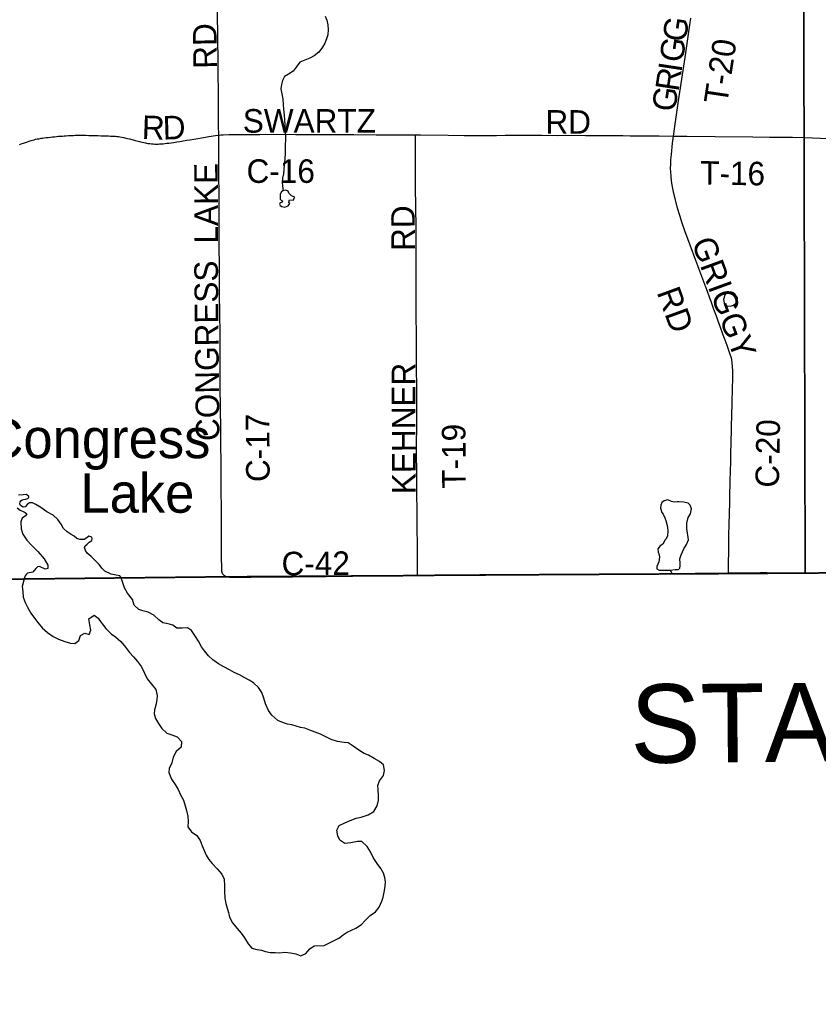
# Model space of a CAD drawing. Header units: feet. Extents: x 2113747 to 2516209, y 960708 to 1356798.
# Tile 15 of 253: x 2289153 to 2299312, y 1085339 to 1097869. Entities that reach past the tile are written whole.
import ezdxf

# ---------------------------------------------------------------- set-up
doc = ezdxf.new("R2010")
doc.units = ezdxf.units.FT
doc.header["$LTSCALE"] = 50
doc.header["$MEASUREMENT"] = 0
doc.linetypes.add('OhDOT_USTN3', pattern=[0.22, 0.165, -0.055])
for name, color, linetype in [('0_Xref', 7, 'Continuous'), ('GM_X_Adjacent_County', 251, 'OhDOT_USTN3'), ('GM_X_Adjacent_County_Text', 251, 'Continuous'), ('GM_X_County', 251, 'OhDOT_USTN3'), ('GM_X_County_Road', 3, 'Continuous'), ('GM_X_County_Road_Text', 3, 'Continuous'), ('GM_X_Major_Lake', 5, 'Continuous'), ('GM_X_Major_Lake_Text', 5, 'Continuous'), ('GM_X_Minor_Lake', 5, 'Continuous'), ('GM_X_Minor_River', 5, 'Continuous'), ('GM_X_Township', 251, 'OhDOT_USTN3'), ('GM_X_Township_Road', 4, 'Continuous'), ('GM_X_Township_Road_Text', 4, 'Continuous')]:
    doc.layers.add(name, color=color, linetype=linetype)
doc.styles.add('Styledgn030', font='dgn030.shx')
doc.styles.add('Styledgn031', font='dgn031.shx')

# ---------------------------------------------------------------- blocks, each defined once
blk = doc.blocks.new('POR')
at = {"layer": 'GM_X_Adjacent_County', "flags": 128}
blk.add_lwpolyline([(2346501, 996686), (2346283, 996665), (2345680, 996660), (2344145, 996646), (2344130, 996649), (2344060, 996659), (2344005, 996663), (2343946, 996664), (2343923, 996665), (2343899, 996665), (2343806, 996663), (2343772, 996662), (2343731, 996662), (2343640, 996661), (2343440, 996660), (2343358, 996661), (2343347, 996661), (2343337, 996662), (2343275, 996668), (2343254, 996670), (2343129, 996670), (2342883, 996665), (2342703, 996664), (2342492, 996666), (2342051, 996672), (2342025, 996674), (2342005, 996677), (2341988, 996683), (2338743, 996679), (2335510, 996692), (2333434, 996701), (2332100, 996700), (2329181, 996697), (2329152, 995411), (2329124, 994175), (2326840, 994249), (2326566, 994258), (2323302, 994364), (2318495, 994521), (2318418, 991580), (2318389, 990457), (2318357, 989169), (2318255, 985163), (2318188, 982547), (2318166, 981646), (2318061, 978159), (2317909, 973125), (2317887, 972409), (2317774, 968635), (2317750, 967874), (2315491, 967887), (2314260, 967896), (2311196, 967914), (2309088, 967943), (2307368, 967969), (2304256, 968014), (2303811, 968017), (2303354, 968019), (2303003, 968024), (2302648, 968030), (2302233, 968036), (2301830, 968022), (2300402, 968044), (2300069, 968049), (2297101, 968095), (2296592, 968103), (2292919, 968108), (2288216, 968150), (2287501, 968160), (2286951, 968168), (2285626, 968187), (2280722, 968218), (2272659, 968235), (2270238, 968238), (2265711, 968240), (2264331, 968240), (2260640, 968285), (2260946, 968539), (2261456, 968823), (2262477, 969650), (2262984, 969822), (2263502, 969934), (2264011, 970226), (2264085, 970742), (2263732, 971249), (2263225, 971652), (2263021, 971730), (2262781, 971821), (2262721, 971844), (2262214, 971872), (2261703, 971959), (2260105, 972490), (2259584, 972510), (2259079, 972653), (2258559, 972903), (2258050, 972955), (2257525, 973068), (2256998, 973008), (2256626, 972503), (2255796, 970471), (2255025, 968928), (2254521, 968572), (2253837, 968476), (2253355, 968407), (2252800, 968322), (2251259, 968089), (2245496, 967220), (2243670, 966925), (2240387, 966394), (2235785, 965650), (2235507, 965607), (2232817, 965186), (2232372, 965117), (2231408, 964969), (2231146, 964928), (2230233, 964788), (2224423, 963889), (2224410, 963887), (2223431, 963729), (2220392, 963239), (2216348, 962587), (2213677, 962155), (2211388, 961785), (2205329, 960811), (2204689, 960708), (2204662, 968294), (2204646, 972822), (2204646, 972877), (2204618, 980822), (2204600, 985576), (2204621, 987650), (2204548, 994125), (2204539, 995545), (2204528, 997304), (2204524, 998046), (2204498, 1002246), (2204460, 1006231), (2204446, 1007585), (2204396, 1012421), (2204391, 1012891), (2204405, 1018278), (2204394, 1019758), (2204396, 1020517), (2204379, 1020841), (2204391, 1021803), (2204388, 1022494), (2204388, 1022770), (2204388, 1022837), (2204387, 1023044), (2204303, 1026249), (2204359, 1029499), (2204344, 1030439), (2204262, 1034310), (2204255, 1035776), (2204229, 1040690), (2204199, 1046565), (2204184, 1049044), (2204131, 1055650), (2204109, 1058317), (2204108, 1058407), (2204102, 1059211), (2204097, 1059892), (2204085, 1062073), (2204074, 1062671), (2204592, 1062652), (2205426, 1062621), (2210448, 1062486), (2212077, 1062442), (2214252, 1062298), (2216024, 1062234), (2218716, 1062135), (2224371, 1061928), (2226221, 1061860), (2226856, 1061837), (2228638, 1061772), (2234873, 1061544), (2237828, 1061436), (2239174, 1061390), (2240259, 1061347), (2240479, 1061338), (2245773, 1061157), (2247613, 1061077), (2251064, 1060965), (2252022, 1060939), (2254917, 1060860), (2259350, 1060738), (2259905, 1060723), (2262069, 1060670), (2262468, 1060662), (2262494, 1060660), (2262578, 1060658), (2262905, 1060648), (2263523, 1060622), (2264179, 1060605), (2264764, 1060590), (2266030, 1060558), (2267009, 1060529), (2267105, 1064278), (2267119, 1064405), (2267123, 1064546), (2267218, 1067680), (2267224, 1068546), (2267310, 1072879), (2267407, 1076551), (2267570, 1083741), (2267583, 1084035), (2267594, 1084592), (2267628, 1085890), (2267674, 1087762), (2267760, 1089304), (2267778, 1090418), (2268200, 1090405), (2270733, 1090435), (2271751, 1090471), (2272585, 1090487), (2273842, 1090511), (2274067, 1090515), (2275300, 1090545), (2275354, 1090544), (2275965, 1090561), (2276111, 1090564), (2279737, 1090638), (2280571, 1090646), (2281184, 1090660), (2283974, 1090692), (2287536, 1090733), (2291695, 1090779), (2294190, 1090795), (2294565, 1090800), (2298147, 1090820), (2299145, 1090827), (2299895, 1090831), (2301402, 1090840), (2307056, 1090903), (2313863, 1090917), (2318107, 1090974), (2324108, 1091056), (2326732, 1091091), (2326938, 1091094), (2328615, 1091117), (2328725, 1091118), (2331837, 1091161), (2333216, 1091180), (2335157, 1091206), (2341799, 1091296), (2342697, 1091308), (2345661, 1091348), (2348514, 1091386), (2352195, 1091435), (2355371, 1091477), (2358848, 1091522), (2358880, 1089100), (2358989, 1081862), (2359077, 1075795), (2359100, 1074264), (2359117, 1073113), (2359120, 1072859), (2359123, 1070999), (2359121, 1070553), (2359149, 1069014), (2359151, 1068908), (2359157, 1068672), (2359167, 1068297), (2359175, 1067907), (2359177, 1067589), (2359186, 1066908), (2359192, 1066862), (2359197, 1066642), (2359199, 1066419), (2359201, 1066097), (2359204, 1065780), (2359209, 1065466), (2359220, 1064937), (2359220, 1064806), (2359227, 1064612), (2359227, 1064330), (2359261, 1063309), (2359263, 1063113), (2359267, 1062870), (2359287, 1061492), (2359309, 1060000), (2359372, 1054688), (2359375, 1054438), (2359384, 1053642), (2359405, 1051846), (2359411, 1051373), (2359435, 1049379), (2359498, 1044029), (2359500, 1043884), (2359531, 1041219), (2359561, 1038682), (2359563, 1038569), (2359598, 1035611), (2359633, 1032629), (2359687, 1028035), (2359700, 1026946), (2359745, 1022879), (2359781, 1019525), (2359871, 1011833), (2360041, 1004528), (2360047, 1003475), (2360075, 1000767), (2360086, 1000743), (2360092, 1000724), (2360095, 1000700), (2360092, 1000665), (2360090, 1000651), (2360085, 1000617), (2360080, 1000554), (2360079, 1000500), (2360082, 1000454), (2360084, 1000441), (2360087, 1000429), (2360088, 1000406), (2360088, 1000358), (2360097, 998033), (2360102, 996698), (2359652, 996691), (2358952, 996686), (2358943, 996687), (2358419, 996691), (2358033, 996691), (2357318, 996684), (2357119, 996682), (2357033, 996681), (2356729, 996679), (2356356, 996674), (2355850, 996669), (2355636, 996665), (2355399, 996667), (2355207, 996668), (2354923, 996669), (2354630, 996666), (2354311, 996664), (2353876, 996661), (2353810, 996664), (2353790, 996667), (2353730, 996667), (2353580, 996667), (2353354, 996664), (2353227, 996661), (2352936, 996661), (2352543, 996665), (2351984, 996653), (2350868, 996644), (2350165, 996644), (2349779, 996645), (2349617, 996647), (2349487, 996647), (2349403, 996652), (2349327, 996658), (2349265, 996660), (2349206, 996662), (2349161, 996661), (2349080, 996658), (2348736, 996661), (2347330, 996649), (2347068, 996654), (2346837, 996655), (2346771, 996660), (2346660, 996673), (2346582, 996686), (2346523, 996692), (2346501, 996686)], dxfattribs=at)
at = {"layer": 'GM_X_County', "flags": 128}
blk.add_lwpolyline([(2353397, 1222451), (2356858, 1222526), (2358764, 1222568), (2364180, 1222723), (2365829, 1222755), (2369645, 1222836), (2372194, 1222881), (2374472, 1222924), (2379690, 1223029), (2379735, 1219826), (2379742, 1219374), (2379833, 1216178), (2380014, 1209139), (2380003, 1203413), (2380022, 1202249), (2380179, 1195356), (2380181, 1194352), (2380359, 1187412), (2380412, 1186569), (2380419, 1184193), (2380463, 1181823), (2380682, 1170163), (2380746, 1166807), (2380771, 1165044), (2380824, 1161382), (2380824, 1161039), (2380878, 1157552), (2380892, 1156694), (2381026, 1152330), (2381034, 1152023), (2381158, 1145150), (2381235, 1140057), (2381269, 1137568), (2381334, 1132856), (2381336, 1132676), (2381343, 1132210), (2381380, 1130882), (2381388, 1130504), (2381409, 1129491), (2381422, 1128859), (2381524, 1123853), (2381544, 1122872), (2381624, 1118858), (2381679, 1116097), (2382044, 1104151), (2382074, 1096083), (2382125, 1091787), (2380307, 1091766), (2379221, 1091753), (2378988, 1091751), (2374063, 1091696), (2368829, 1091637), (2365146, 1091594), (2364291, 1091584), (2363494, 1091575), (2360811, 1091544), (2360599, 1091542), (2358848, 1091522), (2355371, 1091477), (2352195, 1091435), (2348514, 1091386), (2345661, 1091348), (2342697, 1091308), (2341799, 1091296), (2335157, 1091206), (2333216, 1091180), (2331837, 1091161), (2328725, 1091118), (2328615, 1091117), (2326938, 1091094), (2326732, 1091091), (2324108, 1091056), (2318107, 1090974), (2313863, 1090917), (2307056, 1090903), (2301402, 1090840), (2299895, 1090831), (2299145, 1090827), (2298147, 1090820), (2294565, 1090800), (2294190, 1090795), (2291695, 1090779), (2287536, 1090733), (2283974, 1090692), (2281184, 1090660), (2280571, 1090646), (2279737, 1090638), (2276111, 1090564), (2275965, 1090561), (2275354, 1090544), (2275300, 1090545), (2274067, 1090515), (2274049, 1092053), (2274045, 1093010), (2274019, 1094549), (2274003, 1096382), (2273944, 1101977), (2273923, 1103969), (2273928, 1105260), (2273895, 1107881), (2273890, 1108659), (2273892, 1109492), (2273890, 1109708), (2273889, 1109866), (2273885, 1110318), (2273884, 1110420), (2273881, 1110748), (2273878, 1111173), (2273872, 1111794), (2273868, 1112294), (2273861, 1113069), (2273860, 1113281), (2273857, 1113575), (2273857, 1113636), (2273852, 1114201), (2273851, 1114281), (2273848, 1114656), (2273845, 1115019), (2273878, 1116829), (2273877, 1118817), (2273859, 1119170), (2273866, 1121327), (2273809, 1124393), (2273800, 1125028), (2273794, 1125938), (2273794, 1126045), (2273791, 1126395), (2273784, 1127599), (2273782, 1127896), (2273782, 1128013), (2273776, 1128908), (2273762, 1131307), (2273735, 1134958), (2273727, 1137672), (2273708, 1143906), (2273707, 1144117), (2273652, 1147706), (2273648, 1148193), (2273645, 1148717), (2273636, 1149823), (2273632, 1150488), (2273596, 1155295), (2273585, 1158808), (2273560, 1160546), (2273539, 1163372), (2273486, 1167056), (2273465, 1168621), (2273462, 1168895), (2273426, 1173044), (2273428, 1173104), (2273415, 1174720), (2273392, 1176176), (2273394, 1176620), (2273384, 1177023), (2273358, 1177776), (2273351, 1179125), (2273359, 1179654), (2273321, 1182083), (2273216, 1187364), (2273164, 1190519), (2273176, 1191453), (2273228, 1192712), (2273152, 1195400), (2273193, 1198453), (2273071, 1206556), (2272991, 1215563), (2272975, 1216501), (2272977, 1217406), (2272968, 1218487), (2272962, 1219225), (2272959, 1219527), (2272955, 1219996), (2272952, 1220381), (2272949, 1220734), (2272946, 1221095), (2272941, 1221646), (2274226, 1221624), (2276584, 1221584), (2279436, 1221567), (2287284, 1221586), (2287634, 1221587), (2288155, 1221588), (2289133, 1221589), (2291838, 1221592), (2294724, 1221588), (2295595, 1221591), (2298613, 1221605), (2299175, 1221609), (2303374, 1221676), (2308426, 1221766), (2313088, 1221841), (2315600, 1221874), (2319071, 1221920), (2326584, 1222061), (2327982, 1222076), (2333341, 1222133), (2335682, 1222157), (2338510, 1222201), (2341239, 1222245), (2343737, 1222286), (2344324, 1222288), (2349300, 1222361), (2350843, 1222395), (2353397, 1222451)], dxfattribs=at)
at = {"layer": 'GM_X_County_Road', "flags": 128}
for points in [[(2291686, 1096400), (2291684, 1096518), (2291682, 1096680), (2291682, 1096825), (2291680, 1096947), (2291680, 1097022), (2291679, 1097110), (2291678, 1097219), (2291678, 1097271), (2291677, 1097322), (2291677, 1097368), (2291676, 1097433), (2291675, 1097541), (2291675, 1097581), (2291675, 1097635), (2291674, 1097693), (2291671, 1097911), (2291670, 1098026), (2291669, 1098201), (2291669, 1098330)], [(2291686, 1096400), (2291711, 1096404), (2291740, 1096405), (2291814, 1096408), (2291918, 1096410), (2292020, 1096410), (2292210, 1096410), (2292282, 1096411), (2292666, 1096410), (2292866, 1096409), (2293013, 1096410), (2293171, 1096410), (2293256, 1096410), (2293404, 1096408), (2293686, 1096406), (2293732, 1096406), (2293765, 1096405), (2293873, 1096405), (2294043, 1096404), (2294093, 1096403), (2294168, 1096403), (2294190, 1096403)], [(2291751, 1090800), (2291747, 1090804), (2291742, 1090810), (2291738, 1090815), (2291734, 1090820), (2291731, 1090826), (2291729, 1090831), (2291727, 1090837), (2291726, 1090843), (2291724, 1090852), (2291724, 1090858), (2291724, 1090866), (2291723, 1090875), (2291723, 1090891), (2291723, 1090917), (2291721, 1090999), (2291721, 1091078), (2291721, 1091203), (2291720, 1091344), (2291719, 1091547), (2291716, 1091980), (2291716, 1092232), (2291713, 1092465), (2291712, 1092627), (2291710, 1092719), (2291708, 1092868), (2291708, 1092975), (2291706, 1093034), (2291705, 1093090), (2291705, 1093140), (2291704, 1093307), (2291704, 1093443), (2291705, 1093547), (2291705, 1093674), (2291702, 1093909), (2291699, 1094095), (2291696, 1094413), (2291695, 1094473), (2291694, 1094542), (2291694, 1094697), (2291693, 1094801), (2291692, 1094915), (2291692, 1095098), (2291691, 1095298), (2291691, 1095471), (2291689, 1095656), (2291687, 1095888), (2291687, 1096064), (2291687, 1096195), (2291686, 1096315), (2291686, 1096400)], [(2294190, 1096403), (2294250, 1096403), (2294604, 1096400), (2294808, 1096397), (2294906, 1096397), (2295218, 1096397), (2295329, 1096399), (2295447, 1096398), (2295545, 1096398), (2295801, 1096398), (2295998, 1096397), (2296093, 1096399), (2296352, 1096397), (2296545, 1096395), (2296696, 1096395), (2296824, 1096395), (2296919, 1096392), (2297005, 1096392), (2297034, 1096392), (2297126, 1096392), (2297287, 1096390), (2297469, 1096388)], [(2298170, 1090828), (2298170, 1090875), (2298170, 1090953), (2298172, 1091101), (2298174, 1091220), (2298176, 1091336), (2298178, 1091418), (2298180, 1091480), (2298181, 1091552), (2298186, 1091759), (2298187, 1091824), (2298188, 1091860), (2298190, 1091933), (2298192, 1092005), (2298198, 1092244), (2298201, 1092362), (2298203, 1092477), (2298214, 1092861), (2298216, 1092959), (2298218, 1093040), (2298220, 1093133), (2298221, 1093195), (2298223, 1093281), (2298223, 1093341), (2298223, 1093399), (2298220, 1093457), (2298216, 1093503), (2298210, 1093545), (2298203, 1093573), (2298192, 1093610), (2298170, 1093672), (2298151, 1093725), (2298126, 1093792), (2298102, 1093854), (2298062, 1093965), (2298034, 1094045), (2298015, 1094098), (2297985, 1094181), (2297948, 1094282), (2297932, 1094325), (2297902, 1094409), (2297881, 1094464), (2297832, 1094603), (2297794, 1094705), (2297756, 1094806), (2297683, 1094999), (2297615, 1095184), (2297581, 1095280), (2297550, 1095377), (2297523, 1095472), (2297491, 1095592), (2297475, 1095659), (2297458, 1095743), (2297446, 1095815), (2297439, 1095877), (2297435, 1095929), (2297433, 1095979), (2297434, 1096028), (2297437, 1096087), (2297443, 1096153), (2297459, 1096298), (2297469, 1096388)], [(2291751, 1090800), (2291757, 1090795), (2291762, 1090791), (2291767, 1090788), (2291773, 1090786), (2291780, 1090783), (2291787, 1090781), (2291796, 1090780), (2291808, 1090778), (2291823, 1090777), (2291863, 1090776), (2292093, 1090776), (2292250, 1090778), (2292449, 1090779), (2292624, 1090780), (2292787, 1090782), (2292932, 1090783), (2293053, 1090785), (2293153, 1090786), (2293388, 1090789), (2293684, 1090792), (2293812, 1090793), (2293930, 1090795), (2294212, 1090798)], [(2294212, 1090798), (2294422, 1090800), (2294573, 1090802)], [(2294573, 1090802), (2294832, 1090802), (2295079, 1090802), (2295247, 1090803), (2295496, 1090806), (2295722, 1090808), (2295914, 1090810), (2296098, 1090812), (2296257, 1090814), (2296399, 1090814), (2296506, 1090814), (2296613, 1090814), (2296769, 1090813), (2296895, 1090815), (2297004, 1090815), (2297196, 1090817), (2297356, 1090819), (2297474, 1090820), (2297746, 1090824), (2298011, 1090827), (2298170, 1090828)], [(2298170, 1090828), (2298448, 1090832), (2298574, 1090833), (2298657, 1090833), (2298883, 1090831), (2299077, 1090830), (2299145, 1090830)], [(2299145, 1090830), (2299321, 1090830), (2299496, 1090830), (2299632, 1090832), (2299797, 1090833), (2299927, 1090833), (2299961, 1090834), (2300162, 1090834), (2300326, 1090835), (2300577, 1090835), (2300654, 1090836), (2300724, 1090837), (2300794, 1090839), (2300871, 1090841), (2300978, 1090844), (2301106, 1090846), (2301285, 1090847), (2301427, 1090849)]]:
    blk.add_lwpolyline(points, dxfattribs=at)
at = {"layer": 'GM_X_Major_Lake'}
blk.add_line((2289208, 1090754), (2290444, 1090768), dxfattribs=at)
at = {"layer": 'GM_X_Major_Lake', "flags": 128}
for points in [[(2290444, 1090768), (2290441, 1090777), (2290429, 1090790), (2290381, 1090801), (2290317, 1090815), (2290235, 1090853), (2290197, 1090890), (2290163, 1090938), (2290113, 1090986), (2290061, 1091040), (2290013, 1091080), (2289989, 1091116), (2289976, 1091154), (2289988, 1091174), (2290012, 1091194), (2290038, 1091220), (2290070, 1091242), (2290076, 1091268), (2290070, 1091284), (2290032, 1091296), (2290006, 1091276), (2289974, 1091256), (2289946, 1091254), (2289918, 1091253), (2289882, 1091265), (2289848, 1091295), (2289810, 1091319), (2289758, 1091351), (2289712, 1091393), (2289680, 1091449), (2289639, 1091508), (2289577, 1091562), (2289499, 1091606), (2289423, 1091662), (2289359, 1091701), (2289317, 1091721), (2289279, 1091719), (2289253, 1091705), (2289223, 1091672), (2289197, 1091666), (2289165, 1091688), (2289155, 1091710), (2289161, 1091732), (2289169, 1091746), (2289183, 1091758), (2289201, 1091765), (2289227, 1091767), (2289255, 1091775), (2289269, 1091789), (2289269, 1091801), (2289239, 1091827), (2289197, 1091823), (2289139, 1091818)], [(2289121, 1091658), (2289159, 1091628), (2289197, 1091610), (2289223, 1091598), (2289244, 1091580), (2289226, 1091554), (2289186, 1091524), (2289166, 1091480), (2289174, 1091392), (2289193, 1091320), (2289243, 1091246), (2289309, 1091176), (2289385, 1091101), (2289466, 1091009), (2289510, 1090929), (2289510, 1090887), (2289476, 1090875), (2289404, 1090910), (2289378, 1090906), (2289360, 1090884), (2289321, 1090838), (2289253, 1090824), (2289237, 1090809), (2289221, 1090791), (2289211, 1090759), (2289208, 1090754)], [(2289208, 1090754), (2289184, 1090654), (2289191, 1090591), (2289196, 1090521), (2289221, 1090451), (2289252, 1090393), (2289295, 1090318), (2289340, 1090252), (2289386, 1090199), (2289437, 1090129), (2289506, 1090070), (2289579, 1090021), (2289648, 1089984), (2289728, 1089957), (2289798, 1089936), (2289853, 1089929), (2289906, 1089970), (2289925, 1090032), (2289981, 1090061), (2290039, 1090044), (2290057, 1090102), (2290046, 1090170), (2290033, 1090246), (2290102, 1090291), (2290153, 1090254), (2290191, 1090200), (2290248, 1090123), (2290318, 1090052), (2290370, 1090014), (2290439, 1089957), (2290500, 1089882), (2290549, 1089816), (2290602, 1089759), (2290653, 1089700), (2290701, 1089634), (2290741, 1089555), (2290774, 1089483), (2290831, 1089414), (2290886, 1089344), (2290901, 1089268), (2290897, 1089216), (2290890, 1089164), (2290867, 1089085), (2290864, 1089035), (2290880, 1088975), (2290919, 1088912), (2290960, 1088848), (2291023, 1088789), (2291089, 1088770), (2291158, 1088743), (2291211, 1088684), (2291206, 1088613), (2291144, 1088556), (2291107, 1088484), (2291088, 1088413), (2291053, 1088339), (2291052, 1088289), (2291083, 1088205), (2291130, 1088135), (2291169, 1088072), (2291198, 1088006), (2291235, 1087938), (2291258, 1087865), (2291276, 1087805), (2291293, 1087733), (2291296, 1087665), (2291293, 1087597), (2291340, 1087533), (2291407, 1087488), (2291450, 1087423), (2291475, 1087357), (2291501, 1087295), (2291526, 1087239), (2291559, 1087184), (2291602, 1087130), (2291667, 1087063), (2291726, 1086994), (2291755, 1086930), (2291760, 1086848), (2291759, 1086780), (2291764, 1086688), (2291775, 1086624), (2291794, 1086564), (2291808, 1086508), (2291823, 1086448), (2291860, 1086378), (2291919, 1086305), (2291970, 1086246), (2292011, 1086184), (2292058, 1086107), (2292105, 1086055), (2292171, 1086038), (2292231, 1086027), (2292281, 1086012), (2292340, 1086000), (2292402, 1085997), (2292464, 1085996), (2292528, 1086001), (2292600, 1085996), (2292664, 1085981), (2292731, 1085958)], [(2293319, 1086257), (2293373, 1086284), (2293431, 1086308), (2293500, 1086356), (2293546, 1086406), (2293613, 1086471), (2293678, 1086518), (2293728, 1086575), (2293759, 1086650), (2293776, 1086704), (2293795, 1086789), (2293804, 1086843), (2293805, 1086899), (2293797, 1086955), (2293782, 1087007), (2293745, 1087066), (2293702, 1087132), (2293651, 1087209), (2293616, 1087281), (2293573, 1087346), (2293504, 1087412), (2293452, 1087413), (2293364, 1087394), (2293290, 1087384), (2293224, 1087428), (2293201, 1087485), (2293186, 1087555), (2293219, 1087616), (2293289, 1087649), (2293359, 1087678), (2293432, 1087707), (2293498, 1087720), (2293586, 1087749), (2293659, 1087794), (2293700, 1087863), (2293716, 1087936), (2293719, 1087994), (2293712, 1088072), (2293711, 1088124), (2293730, 1088182), (2293783, 1088249), (2293795, 1088313), (2293780, 1088385), (2293729, 1088427), (2293664, 1088468), (2293592, 1088509), (2293535, 1088532), (2293469, 1088575), (2293396, 1088626), (2293331, 1088665), (2293279, 1088671), (2293195, 1088682), (2293115, 1088708), (2293046, 1088742), (2292980, 1088775), (2292911, 1088804), (2292845, 1088829), (2292782, 1088852), (2292724, 1088863), (2292670, 1088878), (2292616, 1088896), (2292561, 1088905), (2292507, 1088920), (2292437, 1088949), (2292362, 1089018), (2292317, 1089080), (2292280, 1089164), (2292259, 1089235), (2292232, 1089309), (2292193, 1089371), (2292126, 1089430), (2292073, 1089463), (2292015, 1089494), (2291950, 1089530), (2291880, 1089561), (2291821, 1089594), (2291751, 1089635), (2291682, 1089672), (2291611, 1089723), (2291555, 1089774), (2291502, 1089838), (2291467, 1089889), (2291428, 1089959), (2291391, 1090021), (2291338, 1090096), (2291286, 1090131), (2291222, 1090126), (2291151, 1090125), (2291101, 1090163), (2291043, 1090180), (2290972, 1090195), (2290922, 1090230), (2290859, 1090292), (2290788, 1090331), (2290720, 1090348), (2290670, 1090363), (2290611, 1090418), (2290590, 1090492), (2290525, 1090573), (2290488, 1090641), (2290444, 1090768)], [(2293026, 1086087), (2293214, 1086179), (2293266, 1086222), (2293319, 1086257)], [(2292731, 1085958), (2292792, 1085985), (2292846, 1086046), (2292897, 1086084)], [(2292897, 1086084), (2293026, 1086087)]]:
    blk.add_lwpolyline(points, dxfattribs=at)
at = {"layer": 'GM_X_Minor_Lake'}
for p, q in [((2292467, 1095651), (2292466, 1095613)), ((2298121, 1094363), (2298105, 1094310)), ((2297400, 1091365), (2297392, 1091295))]:
    blk.add_line(p, q, dxfattribs=at)
at = {"layer": 'GM_X_Minor_Lake', "flags": 128}
for points in [[(2292466, 1095613), (2292466, 1095585), (2292482, 1095569), (2292496, 1095563), (2292492, 1095549), (2292466, 1095537), (2292460, 1095523), (2292466, 1095503), (2292486, 1095491), (2292524, 1095485), (2292568, 1095499), (2292588, 1095529), (2292578, 1095545), (2292586, 1095576), (2292630, 1095574), (2292654, 1095612), (2292611, 1095628), (2292575, 1095662), (2292569, 1095688), (2292539, 1095698), (2292499, 1095690), (2292483, 1095678), (2292467, 1095651)], [(2298105, 1094310), (2298113, 1094264), (2298125, 1094242), (2298147, 1094226), (2298197, 1094225), (2298233, 1094235), (2298263, 1094261), (2298279, 1094293), (2298283, 1094331), (2298256, 1094373), (2298228, 1094393), (2298200, 1094407), (2298160, 1094403), (2298138, 1094393), (2298121, 1094363)], [(2297392, 1091295), (2297371, 1091260), (2297365, 1091248), (2297333, 1091196), (2297301, 1091174), (2297269, 1091134), (2297277, 1091092), (2297286, 1091060), (2297292, 1091028), (2297282, 1090968), (2297256, 1090911), (2297256, 1090881), (2297286, 1090865), (2297322, 1090864), (2297380, 1090862), (2297426, 1090862), (2297490, 1090873), (2297532, 1090873), (2297552, 1090891), (2297556, 1090917), (2297556, 1090955), (2297551, 1091007), (2297569, 1091061), (2297601, 1091134), (2297637, 1091192), (2297662, 1091252), (2297640, 1091396), (2297639, 1091460), (2297657, 1091536), (2297687, 1091581), (2297699, 1091645), (2297682, 1091691), (2297656, 1091717), (2297602, 1091730), (2297542, 1091732), (2297518, 1091732), (2297477, 1091728), (2297445, 1091739), (2297399, 1091757), (2297351, 1091747), (2297323, 1091727), (2297307, 1091693), (2297305, 1091651), (2297323, 1091599), (2297339, 1091575), (2297360, 1091529), (2297374, 1091495), (2297384, 1091451), (2297392, 1091407), (2297400, 1091365)]]:
    blk.add_lwpolyline(points, dxfattribs=at)
at = {"layer": 'GM_X_Minor_River', "flags": 128}
for points in [[(2293041, 1097913), (2293061, 1097863), (2293075, 1097803), (2293077, 1097743), (2293073, 1097677), (2293057, 1097625), (2293033, 1097569), (2293003, 1097518), (2292958, 1097458), (2292900, 1097410), (2292844, 1097380), (2292780, 1097356), (2292718, 1097327), (2292670, 1097267), (2292634, 1097213), (2292572, 1097177), (2292520, 1097147), (2292496, 1097096), (2292482, 1097046), (2292477, 1096990), (2292487, 1096926), (2292499, 1096858), (2292503, 1096792), (2292507, 1096730), (2292517, 1096656), (2292521, 1096595), (2292524, 1096531), (2292528, 1096461), (2292536, 1096395), (2292536, 1096339), (2292532, 1096283), (2292530, 1096229), (2292530, 1096173), (2292524, 1096096), (2292519, 1096016), (2292515, 1095962), (2292507, 1095908), (2292497, 1095854), (2292493, 1095802), (2292495, 1095750), (2292505, 1095691)], [(2297426, 1090862), (2297451, 1090818)]]:
    blk.add_lwpolyline(points, dxfattribs=at)
at = {"layer": 'GM_X_Township', "flags": 128}
for points in [[(2273939, 1118799), (2275473, 1118800), (2276682, 1118792), (2278026, 1118784), (2278095, 1118774), (2278181, 1118783), (2279102, 1118777), (2279390, 1118776), (2284462, 1118744), (2286495, 1118732), (2291590, 1118700), (2291694, 1118700), (2298613, 1118657), (2299080, 1118654), (2299073, 1112956), (2299072, 1110035), (2299092, 1106995), (2299110, 1104924), (2299110, 1104784), (2299121, 1100750), (2299131, 1096372), (2299145, 1090827), (2298147, 1090820), (2294565, 1090800), (2294190, 1090795), (2291695, 1090779), (2287536, 1090733), (2283974, 1090692), (2281184, 1090660), (2280571, 1090646), (2279737, 1090638), (2276111, 1090564), (2275965, 1090561), (2275354, 1090544), (2275300, 1090545), (2274067, 1090515), (2274049, 1092053), (2274045, 1093010), (2274019, 1094549), (2274003, 1096382), (2273944, 1101977), (2273923, 1103969), (2273928, 1105260), (2273895, 1107881), (2273890, 1108659), (2273892, 1109492), (2273890, 1109708), (2273889, 1109866), (2273885, 1110318), (2273884, 1110420), (2273881, 1110748), (2273878, 1111173), (2273872, 1111794), (2273868, 1112294), (2273861, 1113069), (2273860, 1113281), (2273857, 1113575), (2273857, 1113636), (2273852, 1114201), (2273851, 1114281), (2273848, 1114656), (2273845, 1115019), (2273878, 1116829), (2273877, 1118817), (2273939, 1118799)], [(2299080, 1118654), (2299393, 1118653), (2300974, 1118651), (2302815, 1118637), (2305256, 1118586), (2305355, 1118577), (2305447, 1118586), (2308267, 1118589), (2311596, 1118575), (2314610, 1118563), (2321212, 1118516), (2325058, 1118507), (2328670, 1118495), (2328673, 1115450), (2328676, 1111411), (2328676, 1110812), (2328679, 1107535), (2328685, 1104162), (2328691, 1097555), (2328691, 1097500), (2328700, 1094332), (2328615, 1091117), (2326938, 1091094), (2326732, 1091091), (2324108, 1091056), (2318107, 1090974), (2313863, 1090917), (2307056, 1090903), (2301402, 1090840), (2299895, 1090831), (2299145, 1090827), (2299131, 1096372), (2299121, 1100750), (2299110, 1104784), (2299110, 1104924), (2299092, 1106995), (2299072, 1110035), (2299073, 1112956), (2299080, 1118654)]]:
    blk.add_lwpolyline(points, dxfattribs=at)
at = {"layer": 'GM_X_Township_Road', "flags": 128}
for points in [[(2297469, 1096388), (2297485, 1096509), (2297535, 1096838), (2297619, 1097390), (2297678, 1097802), (2297691, 1097890)], [(2289149, 1096281), (2289173, 1096288), (2289200, 1096297), (2289225, 1096305), (2289253, 1096315), (2289273, 1096322), (2289287, 1096327), (2289301, 1096331), (2289318, 1096336), (2289337, 1096342), (2289356, 1096347), (2289375, 1096351), (2289396, 1096355), (2289412, 1096358), (2289427, 1096360), (2289444, 1096363), (2289463, 1096366), (2289490, 1096369), (2289515, 1096372), (2289543, 1096375), (2289569, 1096378), (2289596, 1096380), (2289623, 1096383), (2289647, 1096385), (2289674, 1096387), (2289696, 1096389), (2289720, 1096391), (2289744, 1096392), (2289772, 1096394), (2289795, 1096395), (2289813, 1096396), (2289837, 1096397), (2289858, 1096398), (2289882, 1096398), (2289908, 1096398), (2289943, 1096398), (2289967, 1096398), (2289993, 1096398), (2290033, 1096397), (2290071, 1096396), (2290115, 1096395), (2290153, 1096394), (2290187, 1096393), (2290234, 1096391), (2290284, 1096390), (2290308, 1096389), (2290331, 1096388), (2290356, 1096387), (2290372, 1096386), (2290390, 1096383), (2290410, 1096381), (2290429, 1096378), (2290452, 1096373), (2290476, 1096369), (2290502, 1096363), (2290525, 1096358), (2290549, 1096352), (2290597, 1096340), (2290623, 1096333), (2290679, 1096318), (2290708, 1096311), (2290732, 1096305), (2290752, 1096301), (2290766, 1096298), (2290785, 1096295), (2290808, 1096292), (2290828, 1096290), (2290850, 1096288), (2290872, 1096287), (2290895, 1096287), (2290915, 1096287), (2290933, 1096288), (2290955, 1096289), (2290977, 1096291), (2291000, 1096293), (2291023, 1096296), (2291051, 1096299), (2291079, 1096303), (2291110, 1096308), (2291150, 1096313), (2291191, 1096320), (2291232, 1096327), (2291280, 1096334), (2291318, 1096340), (2291369, 1096349), (2291517, 1096375), (2291558, 1096382), (2291646, 1096395), (2291686, 1096400)], [(2294198, 1094464), (2294198, 1094544), (2294198, 1094833), (2294198, 1094931), (2294197, 1095223), (2294189, 1095742), (2294188, 1095892), (2294188, 1096001), (2294189, 1096083), (2294188, 1096152), (2294190, 1096224), (2294190, 1096276), (2294190, 1096361), (2294190, 1096403)], [(2297469, 1096388), (2297640, 1096386), (2297998, 1096384), (2298480, 1096379), (2298693, 1096376), (2298783, 1096375)], [(2298783, 1096375), (2298982, 1096373), (2299131, 1096368)], [(2299131, 1096368), (2299444, 1096358), (2299558, 1096353), (2299775, 1096345), (2300138, 1096340), (2300322, 1096341), (2301256, 1096333), (2301616, 1096330), (2301947, 1096329), (2302207, 1096328), (2302232, 1096328)], [(2294212, 1090798), (2294212, 1090811), (2294213, 1091074), (2294208, 1091507), (2294207, 1091950), (2294206, 1092062), (2294202, 1092396), (2294203, 1092764), (2294203, 1093026), (2294203, 1093144), (2294201, 1093488), (2294200, 1093770), (2294197, 1094193), (2294198, 1094464)]]:
    blk.add_lwpolyline(points, dxfattribs=at)
at = {"layer": 'GM_X_Adjacent_County_Text', "insert": (2296925, 1088395), "char_height": 1000, "attachment_point": 7, "rotation": 0.4821, "line_spacing_factor": 0.8, "style": 'Styledgn030'}
blk.add_mtext('{\\Fdgn000|c0;\\C256;STARK COUNTY}', dxfattribs=at)
at = {"layer": 'GM_X_County_Road_Text', "char_height": 300, "attachment_point": 7, "line_spacing_factor": 0.8, "style": 'Styledgn030'}
for s, insert, rotation in [('{\\Fdgn000|c0;\\C256;RD}', (2291664, 1097247), 90.9669), ('{\\Fdgn000|c0;\\C256;SWARTZ}', (2291991, 1096427), 0), ('{\\Fdgn000|c0;\\C256;RD}', (2295841, 1096418), 0), ('{\\Fdgn000|c0;\\C256;C-16}', (2292039, 1095788), 0), ('{\\Fdgn000|c0;\\C256;LAKE}', (2291677, 1095021), 90.2574), ('{\\Fdgn000|c0;\\C256;GRIGGY}', (2297693, 1095037), 290.1038), ('{\\Fdgn000|c0;\\C256;CONGRESS}', (2291699, 1092509), 90.524), ('{\\Fdgn000|c0;\\C256;RD}', (2297254, 1094401), 289.9751), ('{\\Fdgn000|c0;\\C256;C-17}', (2292338, 1091986), 90.3423), ('{\\Fdgn000|c0;\\C256;C-20}', (2298815, 1091912), 88.9835), ('{\\Fdgn000|c0;\\C256;C-42}', (2292485, 1090793), 0.3957)]:
    blk.add_mtext(s, dxfattribs=dict(at, insert=insert, rotation=rotation))
at = {"layer": 'GM_X_Major_Lake_Text', "char_height": 500.18, "attachment_point": 4, "line_spacing_factor": 0.8, "style": 'Styledgn031'}
for s, insert, rotation in [('{\\Fdgn000|c0;\\W1;\\C256;Congress}', (2288717, 1092465), 359.9737), ('{\\Fdgn000|c0;\\C256;Lake}', (2289925, 1091842), 359.9741)]:
    blk.add_mtext(s, dxfattribs=dict(at, insert=insert, rotation=rotation))
at = {"layer": 'GM_X_Township_Road_Text', "char_height": 300, "attachment_point": 7, "line_spacing_factor": 0.8, "style": 'Styledgn030'}
for s, insert, rotation in [('{\\Fdgn000|c0;\\C256;G}', (2297628, 1097574), 81.3521), ('{\\Fdgn000|c0;\\C256;T-20}', (2298156, 1096782), 81.4685), ('{\\Fdgn000|c0;\\C256;G}', (2297589, 1097313), 81.3558), ('{\\Fdgn000|c0;\\C256;I}', (2297570, 1097191), 81.3586), ('{\\Fdgn000|c0;\\C256;R}', (2297533, 1096947), 81.3532), ('{\\Fdgn000|c0;\\C256;G}', (2297493, 1096686), 81.3521), ('{\\Fdgn000|c0;\\C256;R}', (2290703, 1096352), 357.8783), ('{\\Fdgn000|c0;\\C256;D}', (2290977, 1096343), 1.7126), ('{\\Fdgn000|c0;\\C256;T-16}', (2297808, 1095766), 359.2905), ('{\\Fdgn000|c0;\\C256;RD}', (2294182, 1094928), 90.4904), ('{\\Fdgn000|c0;\\C256;KEHNER}', (2294190, 1091832), 90.1679), ('{\\Fdgn000|c0;\\C256;T-19}', (2294832, 1091902), 90.3468)]:
    blk.add_mtext(s, dxfattribs=dict(at, insert=insert, rotation=rotation))

msp = doc.modelspace()

# ---------------------------------------------------------------- block references
at = {"layer": '0_Xref'}
msp.add_blockref('POR', (0, 0), dxfattribs=at)

doc.saveas('drawing.dxf')
